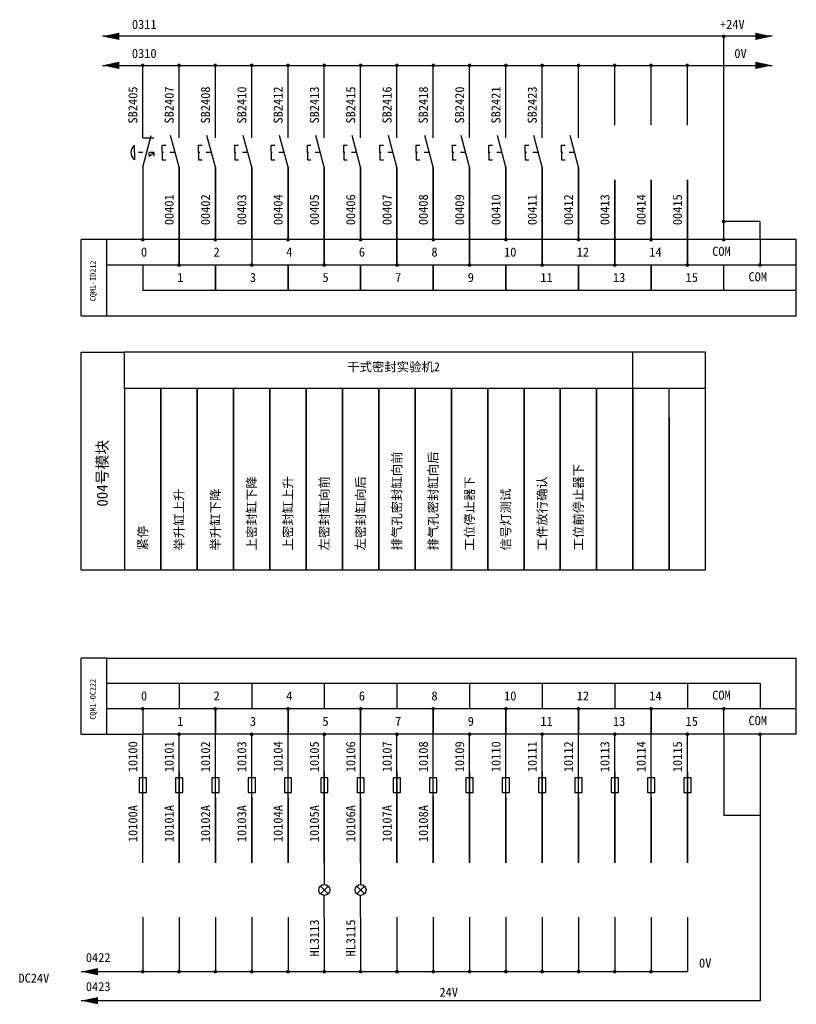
# Model space of a CAD drawing. Header units: millimetres. Extents: x 238 to 703, y -83 to 446.
# Tile 3 of 3: x 489 to 703, y 175 to 446. Entities that reach past the tile are written whole.
import ezdxf

# ---------------------------------------------------------------- set-up
doc = ezdxf.new("R2010")
doc.units = ezdxf.units.MM
doc.header["$LTSCALE"] = 0.1
doc.linetypes.add('ACAD_ISO03W100', pattern=[30, 12, -18])

msp = doc.modelspace()

# ---------------------------------------------------------------- linework, layer by layer
for p, q in [((696.33, 441.76), (511.84, 441.76)), ((682.97, 433.76), (682.97, 441.76)), ((511.84, 433.76), (696.33, 433.76)), ((522.97, 413.76), (522.97, 433.76)), ((532.97, 413.76), (532.97, 433.76)), ((542.97, 413.76), (542.97, 433.76)), ((552.97, 413.76), (552.97, 433.76)), ((562.97, 413.76), (562.97, 433.76)), ((572.97, 413.76), (572.97, 433.76)), ((582.97, 413.76), (582.97, 433.76)), ((592.97, 413.76), (592.97, 433.76)), ((602.97, 413.76), (602.97, 433.76)), ((612.97, 413.76), (612.97, 433.76)), ((622.97, 413.76), (622.97, 433.76)), ((632.97, 413.76), (632.97, 433.76)), ((642.97, 413.76), (642.97, 433.76)), ((652.97, 417.26), (652.97, 433.76)), ((662.97, 417.26), (662.97, 433.76)), ((672.97, 417.26), (672.97, 433.76)), ((682.97, 385.76), (682.97, 433.76)), ((522.97, 405.76), (525.29, 414.45)), ((522.97, 413.76), (525.97, 413.76)), ((532.97, 405.76), (530.64, 414.45)), ((542.97, 405.76), (540.64, 414.45)), ((552.97, 405.76), (550.64, 414.45)), ((562.97, 405.76), (560.64, 414.45)), ((572.97, 405.76), (570.64, 414.45)), ((582.97, 405.76), (580.64, 414.45)), ((592.97, 405.76), (590.64, 414.45)), ((602.97, 405.76), (600.64, 414.45)), ((612.97, 405.76), (610.64, 414.45)), ((622.97, 405.76), (620.64, 414.45)), ((632.97, 405.76), (630.64, 414.45)), ((642.97, 405.76), (640.64, 414.45)), ((520.69, 409.76), (520.69, 411.76)), ((520.69, 409.76), (520.69, 407.76)), ((524.77, 408.76), (524.77, 409.76)), ((524.77, 408.76), (525.97, 409.76)), ((525.97, 409.76), (525.97, 408.76)), ((528.3, 409.76), (528.3, 411.76)), ((528.3, 411.76), (529.3, 411.76)), ((528.3, 409.76), (528.3, 407.76)), ((538.3, 411.76), (539.3, 411.76)), ((538.3, 409.76), (538.3, 411.76)), ((538.3, 409.76), (538.3, 407.76)), ((548.3, 411.76), (549.3, 411.76)), ((548.3, 409.76), (548.3, 411.76)), ((548.3, 409.76), (548.3, 407.76)), ((558.3, 411.76), (559.3, 411.76)), ((558.3, 409.76), (558.3, 411.76)), ((558.3, 409.76), (558.3, 407.76)), ((568.3, 411.76), (569.3, 411.76)), ((568.3, 409.76), (568.3, 411.76)), ((568.3, 409.76), (568.3, 407.76)), ((578.3, 411.76), (579.3, 411.76)), ((578.3, 409.76), (578.3, 411.76)), ((578.3, 409.76), (578.3, 407.76)), ((588.3, 411.76), (589.3, 411.76)), ((588.3, 409.76), (588.3, 411.76)), ((588.3, 409.76), (588.3, 407.76)), ((598.3, 411.76), (599.3, 411.76)), ((598.3, 409.76), (598.3, 411.76)), ((598.3, 409.76), (598.3, 407.76)), ((608.3, 411.76), (609.3, 411.76)), ((608.3, 409.76), (608.3, 411.76)), ((608.3, 409.76), (608.3, 407.76)), ((618.3, 411.76), (619.3, 411.76)), ((618.3, 409.76), (618.3, 411.76)), ((618.3, 409.76), (618.3, 407.76)), ((628.3, 411.76), (629.3, 411.76)), ((628.3, 409.76), (628.3, 411.76)), ((628.3, 409.76), (628.3, 407.76)), ((638.3, 411.76), (639.3, 411.76)), ((638.3, 409.76), (638.3, 411.76)), ((638.3, 409.76), (638.3, 407.76)), ((528.3, 407.76), (529.3, 407.76)), ((538.3, 407.76), (539.3, 407.76)), ((548.3, 407.76), (549.3, 407.76)), ((558.3, 407.76), (559.3, 407.76)), ((568.3, 407.76), (569.3, 407.76)), ((578.3, 407.76), (579.3, 407.76)), ((588.3, 407.76), (589.3, 407.76)), ((598.3, 407.76), (599.3, 407.76)), ((608.3, 407.76), (609.3, 407.76)), ((618.3, 407.76), (619.3, 407.76)), ((628.3, 407.76), (629.3, 407.76)), ((638.3, 407.76), (639.3, 407.76)), ((522.97, 405.76), (522.97, 385.76)), ((532.97, 378.76), (532.97, 405.76)), ((532.97, 405.76), (532.97, 378.76)), ((542.97, 385.76), (542.97, 405.76)), ((542.97, 405.76), (542.97, 385.76)), ((552.97, 385.76), (552.97, 405.76)), ((552.97, 405.76), (552.97, 385.76)), ((562.97, 385.76), (562.97, 405.76)), ((562.97, 405.76), (562.97, 385.76)), ((572.97, 378.76), (572.97, 405.76)), ((572.97, 405.76), (572.97, 378.76)), ((582.97, 385.76), (582.97, 405.76)), ((582.97, 405.76), (582.97, 385.76)), ((592.97, 378.76), (592.97, 405.76)), ((592.97, 405.76), (592.97, 378.76)), ((602.97, 385.76), (602.97, 405.76)), ((602.97, 405.76), (602.97, 385.76)), ((612.97, 378.76), (612.97, 405.76)), ((612.97, 405.76), (612.97, 378.76)), ((622.97, 385.76), (622.97, 405.76)), ((622.97, 405.76), (622.97, 385.76)), ((632.97, 378.76), (632.97, 405.76)), ((632.97, 405.76), (632.97, 378.76)), ((642.97, 385.76), (642.97, 405.76)), ((642.97, 405.76), (642.97, 385.76)), ((652.97, 378.76), (652.97, 402.26)), ((652.97, 402.26), (652.97, 378.76)), ((662.97, 385.76), (662.97, 402.26)), ((662.97, 402.26), (662.97, 385.76)), ((672.97, 378.76), (672.97, 402.26)), ((672.97, 402.26), (672.97, 378.76)), ((692.97, 390.76), (682.97, 390.76)), ((692.97, 385.76), (692.97, 390.76)), ((512.97, 385.76), (505.97, 385.76)), ((505.97, 364.76), (505.97, 385.76)), ((702.97, 385.76), (512.97, 385.76)), ((512.97, 385.76), (512.97, 364.76)), ((552.97, 385.76), (552.97, 378.76)), ((692.97, 385.76), (692.97, 378.76)), ((702.97, 378.76), (702.97, 385.76)), ((702.97, 378.76), (512.97, 378.76)), ((522.97, 378.76), (522.97, 371.76)), ((542.97, 378.76), (542.97, 371.76)), ((542.97, 371.76), (542.97, 378.76)), ((562.97, 378.76), (562.97, 371.76)), ((562.97, 371.76), (562.97, 378.76)), ((582.97, 378.76), (582.97, 371.76)), ((582.97, 371.76), (582.97, 378.76)), ((602.97, 378.76), (602.97, 371.76)), ((602.97, 371.76), (602.97, 378.76)), ((622.97, 378.76), (622.97, 371.76)), ((622.97, 371.76), (622.97, 378.76)), ((642.97, 378.76), (642.97, 371.76)), ((642.97, 371.76), (642.97, 378.76)), ((662.97, 378.76), (662.97, 371.76)), ((662.97, 371.76), (662.97, 378.76)), ((682.97, 371.76), (682.97, 378.76)), ((702.97, 371.76), (702.97, 378.76)), ((702.97, 371.76), (522.97, 371.76)), ((702.97, 364.76), (702.97, 371.76)), ((505.97, 364.76), (682.97, 364.76)), ((682.97, 364.76), (702.97, 364.76)), ((505.97, 354.76), (517.97, 354.76)), ((505.97, 294.76), (505.97, 354.76)), ((517.97, 344.76), (517.97, 354.76)), ((527.97, 354.76), (517.97, 354.76)), ((537.97, 354.76), (527.97, 354.76)), ((547.97, 354.76), (537.97, 354.76)), ((557.97, 354.76), (547.97, 354.76)), ((567.97, 354.76), (557.97, 354.76)), ((577.97, 354.76), (567.97, 354.76)), ((587.97, 354.76), (577.97, 354.76)), ((597.97, 354.76), (587.97, 354.76)), ((607.97, 354.76), (597.97, 354.76)), ((617.97, 354.76), (607.97, 354.76)), ((627.97, 354.76), (617.97, 354.76)), ((637.97, 354.76), (627.97, 354.76)), ((647.97, 354.76), (637.97, 354.76)), ((657.97, 354.76), (647.97, 354.76)), ((667.97, 354.76), (657.97, 354.76)), ((657.97, 344.76), (657.97, 354.76)), ((677.97, 354.76), (667.97, 354.76)), ((677.97, 344.76), (677.97, 354.76)), ((517.97, 344.76), (517.97, 294.76)), ((527.97, 344.76), (517.97, 344.76)), ((537.97, 344.76), (527.97, 344.76)), ((527.97, 344.76), (527.97, 294.76)), ((527.97, 294.76), (527.97, 344.76)), ((547.97, 344.76), (537.97, 344.76)), ((537.97, 344.76), (537.97, 294.76)), ((537.97, 294.76), (537.97, 344.76)), ((557.97, 344.76), (547.97, 344.76)), ((547.97, 344.76), (547.97, 294.76)), ((547.97, 294.76), (547.97, 344.76)), ((567.97, 344.76), (557.97, 344.76)), ((557.97, 344.76), (557.97, 294.76)), ((557.97, 294.76), (557.97, 344.76)), ((577.97, 344.76), (567.97, 344.76)), ((567.97, 344.76), (567.97, 294.76)), ((567.97, 294.76), (567.97, 344.76)), ((587.97, 344.76), (577.97, 344.76)), ((577.97, 344.76), (577.97, 294.76)), ((577.97, 294.76), (577.97, 344.76)), ((597.97, 344.76), (587.97, 344.76)), ((587.97, 344.76), (587.97, 294.76)), ((587.97, 294.76), (587.97, 344.76)), ((607.97, 344.76), (597.97, 344.76)), ((597.97, 344.76), (597.97, 294.76)), ((597.97, 294.76), (597.97, 344.76)), ((617.97, 344.76), (607.97, 344.76)), ((607.97, 344.76), (607.97, 294.76)), ((607.97, 294.76), (607.97, 344.76)), ((627.97, 344.76), (617.97, 344.76)), ((617.97, 344.76), (617.97, 294.76)), ((617.97, 294.76), (617.97, 344.76)), ((637.97, 344.76), (627.97, 344.76)), ((627.97, 344.76), (627.97, 294.76)), ((627.97, 294.76), (627.97, 344.76)), ((647.97, 344.76), (637.97, 344.76)), ((637.97, 344.76), (637.97, 294.76)), ((637.97, 294.76), (637.97, 344.76)), ((657.97, 344.76), (647.97, 344.76)), ((647.97, 344.76), (647.97, 294.76)), ((647.97, 294.76), (647.97, 344.76)), ((667.97, 344.76), (657.97, 344.76)), ((657.97, 344.76), (657.97, 294.76)), ((657.97, 294.76), (657.97, 344.76)), ((677.97, 344.76), (667.97, 344.76)), ((667.97, 294.76), (667.97, 344.76)), ((677.97, 294.76), (677.97, 344.76)), ((667.97, 336.76), (667.97, 294.76)), ((505.97, 294.76), (517.97, 294.76)), ((517.97, 294.76), (527.97, 294.76)), ((527.97, 294.76), (537.97, 294.76)), ((537.97, 294.76), (547.97, 294.76)), ((547.97, 294.76), (557.97, 294.76)), ((557.97, 294.76), (567.97, 294.76)), ((567.97, 294.76), (577.97, 294.76)), ((577.97, 294.76), (587.97, 294.76)), ((587.97, 294.76), (597.97, 294.76)), ((597.97, 294.76), (607.97, 294.76)), ((607.97, 294.76), (617.97, 294.76)), ((617.97, 294.76), (627.97, 294.76)), ((627.97, 294.76), (637.97, 294.76)), ((637.97, 294.76), (647.97, 294.76)), ((647.97, 294.76), (657.97, 294.76)), ((657.97, 294.76), (667.97, 294.76)), ((667.97, 294.76), (677.97, 294.76)), ((505.97, 249.51), (505.97, 270.51)), ((512.97, 270.51), (505.97, 270.51)), ((512.97, 270.51), (702.97, 270.51)), ((512.97, 270.51), (512.97, 249.51)), ((702.97, 263.51), (702.97, 270.51)), ((692.97, 263.51), (512.97, 263.51)), ((532.97, 263.51), (532.97, 256.51)), ((552.97, 263.51), (552.97, 256.51)), ((572.97, 263.51), (572.97, 256.51)), ((592.97, 263.51), (592.97, 256.51)), ((612.97, 263.51), (612.97, 256.51)), ((632.97, 263.51), (632.97, 256.51)), ((652.97, 263.51), (652.97, 256.51)), ((672.97, 263.51), (672.97, 256.51)), ((692.97, 263.51), (692.97, 256.51)), ((702.97, 256.51), (702.97, 263.51)), ((702.97, 256.51), (512.97, 256.51)), ((522.97, 256.51), (522.97, 249.51)), ((542.97, 249.51), (542.97, 256.51)), ((542.97, 256.51), (542.97, 249.51)), ((562.97, 249.51), (562.97, 256.51)), ((562.97, 256.51), (562.97, 249.51)), ((582.97, 249.51), (582.97, 256.51)), ((582.97, 256.51), (582.97, 249.51)), ((602.97, 249.51), (602.97, 256.51)), ((602.97, 256.51), (602.97, 249.51)), ((622.97, 249.51), (622.97, 256.51)), ((622.97, 256.51), (622.97, 249.51)), ((642.97, 249.51), (642.97, 256.51)), ((642.97, 256.51), (642.97, 249.51)), ((662.97, 249.51), (662.97, 256.51)), ((662.97, 256.51), (662.97, 249.51)), ((682.97, 249.51), (682.97, 256.51)), ((702.97, 249.51), (702.97, 256.51)), ((505.97, 249.51), (522.97, 249.51)), ((522.97, 214.12), (522.97, 249.51)), ((702.97, 249.51), (522.97, 249.51)), ((532.97, 214.12), (532.97, 249.51)), ((542.97, 214.12), (542.97, 249.51)), ((552.97, 214.12), (552.97, 249.51)), ((562.97, 214.12), (562.97, 249.51)), ((572.97, 214.12), (572.97, 249.51)), ((582.97, 214.12), (582.97, 249.51)), ((592.97, 214.12), (592.97, 249.51)), ((602.97, 214.12), (602.97, 249.51)), ((612.97, 214.12), (612.97, 249.51)), ((622.97, 214.12), (622.97, 249.51)), ((632.97, 214.12), (632.97, 249.51)), ((642.97, 214.12), (642.97, 249.51)), ((652.97, 214.12), (652.97, 249.51)), ((662.97, 214.12), (662.97, 249.51)), ((672.97, 214.12), (672.97, 249.51)), ((682.97, 249.51), (682.97, 227.12)), ((692.97, 249.51), (692.97, 176.12)), ((532.97, 239.12), (532.97, 214.12)), ((572.97, 239.12), (572.97, 214.12)), ((592.97, 239.12), (592.97, 214.12)), ((612.97, 239.12), (612.97, 214.12)), ((632.97, 239.12), (632.97, 214.12)), ((652.97, 239.12), (652.97, 214.12)), ((672.97, 239.12), (672.97, 214.12)), ((523.97, 237.51), (521.97, 237.51)), ((521.97, 237.51), (521.97, 233.51)), ((523.97, 233.51), (523.97, 237.51)), ((531.97, 237.51), (531.97, 233.51)), ((533.97, 237.51), (531.97, 237.51)), ((533.97, 233.51), (533.97, 237.51)), ((541.97, 237.51), (541.97, 233.51)), ((543.97, 237.51), (541.97, 237.51)), ((543.97, 233.51), (543.97, 237.51)), ((551.97, 237.51), (551.97, 233.51)), ((553.97, 237.51), (551.97, 237.51)), ((553.97, 233.51), (553.97, 237.51)), ((561.97, 237.51), (561.97, 233.51)), ((563.97, 237.51), (561.97, 237.51)), ((563.97, 233.51), (563.97, 237.51)), ((571.97, 237.51), (571.97, 233.51)), ((573.97, 237.51), (571.97, 237.51)), ((573.97, 233.51), (573.97, 237.51)), ((581.97, 237.51), (581.97, 233.51)), ((583.97, 237.51), (581.97, 237.51)), ((583.97, 233.51), (583.97, 237.51)), ((591.97, 237.51), (591.97, 233.51)), ((593.97, 237.51), (591.97, 237.51)), ((593.97, 233.51), (593.97, 237.51)), ((601.97, 237.51), (601.97, 233.51)), ((603.97, 237.51), (601.97, 237.51)), ((603.97, 233.51), (603.97, 237.51)), ((611.97, 237.51), (611.97, 233.51)), ((613.97, 237.51), (611.97, 237.51)), ((613.97, 233.51), (613.97, 237.51)), ((621.97, 237.51), (621.97, 233.51)), ((623.97, 237.51), (621.97, 237.51)), ((623.97, 233.51), (623.97, 237.51)), ((631.97, 237.51), (631.97, 233.51)), ((633.97, 237.51), (631.97, 237.51)), ((633.97, 233.51), (633.97, 237.51)), ((641.97, 237.51), (641.97, 233.51)), ((643.97, 237.51), (641.97, 237.51)), ((643.97, 233.51), (643.97, 237.51)), ((651.97, 237.51), (651.97, 233.51)), ((653.97, 237.51), (651.97, 237.51)), ((653.97, 233.51), (653.97, 237.51)), ((661.97, 237.51), (661.97, 233.51)), ((663.97, 237.51), (661.97, 237.51)), ((663.97, 233.51), (663.97, 237.51)), ((671.97, 237.51), (671.97, 233.51)), ((673.97, 237.51), (671.97, 237.51)), ((673.97, 233.51), (673.97, 237.51)), ((521.97, 233.51), (523.97, 233.51)), ((531.97, 233.51), (533.97, 233.51)), ((541.97, 233.51), (543.97, 233.51)), ((551.97, 233.51), (553.97, 233.51)), ((561.97, 233.51), (563.97, 233.51)), ((571.97, 233.51), (573.97, 233.51)), ((581.97, 233.51), (583.97, 233.51)), ((591.97, 233.51), (593.97, 233.51)), ((601.97, 233.51), (603.97, 233.51)), ((611.97, 233.51), (613.97, 233.51)), ((621.97, 233.51), (623.97, 233.51)), ((631.97, 233.51), (633.97, 233.51)), ((641.97, 233.51), (643.97, 233.51)), ((651.97, 233.51), (653.97, 233.51)), ((661.97, 233.51), (663.97, 233.51)), ((671.97, 233.51), (673.97, 233.51)), ((542.97, 232.12), (542.97, 214.12)), ((552.97, 232.12), (552.97, 214.12)), ((562.97, 232.12), (562.97, 214.12)), ((582.97, 232.12), (582.97, 214.12)), ((602.97, 232.12), (602.97, 214.12)), ((622.97, 232.12), (622.97, 214.12)), ((642.97, 232.12), (642.97, 214.12)), ((662.97, 232.12), (662.97, 214.12)), ((692.97, 227.12), (682.97, 227.12)), ((572.97, 214.12), (572.97, 208.12)), ((582.97, 214.12), (582.97, 208.12)), ((571.9, 205.56), (574.03, 207.68)), ((571.9, 207.68), (574.03, 205.56)), ((581.9, 207.68), (584.03, 205.56)), ((581.9, 205.56), (584.03, 207.68)), ((572.97, 199.12), (572.97, 205.12)), ((582.97, 199.12), (582.97, 205.12)), ((522.97, 199.12), (522.97, 184.12)), ((532.97, 199.12), (532.97, 184.12)), ((542.97, 199.12), (542.97, 184.12)), ((552.97, 199.12), (552.97, 184.12)), ((562.97, 199.12), (562.97, 184.12)), ((572.97, 199.12), (572.97, 184.12)), ((582.97, 199.12), (582.97, 184.12)), ((592.97, 199.12), (592.97, 184.12)), ((602.97, 199.12), (602.97, 184.12)), ((612.97, 199.12), (612.97, 184.12)), ((622.97, 199.12), (622.97, 184.12)), ((632.97, 199.12), (632.97, 184.12)), ((642.97, 199.12), (642.97, 184.12)), ((652.97, 199.12), (652.97, 184.12)), ((662.97, 199.12), (662.97, 184.12)), ((672.97, 199.12), (672.97, 184.12)), ((505.97, 184.12), (672.97, 184.12)), ((692.97, 176.12), (505.97, 176.12))]:
    msp.add_line(p, q)
at = {"linetype": 'ACAD_ISO03W100'}
for p, q in [((525.97, 409.76), (520.69, 409.76)), ((531.64, 409.76), (528.3, 409.76)), ((541.64, 409.76), (538.3, 409.76)), ((551.64, 409.76), (548.3, 409.76)), ((561.64, 409.76), (558.3, 409.76)), ((571.64, 409.76), (568.3, 409.76)), ((581.64, 409.76), (578.3, 409.76)), ((591.64, 409.76), (588.3, 409.76)), ((601.64, 409.76), (598.3, 409.76)), ((611.64, 409.76), (608.3, 409.76)), ((621.64, 409.76), (618.3, 409.76)), ((631.64, 409.76), (628.3, 409.76)), ((641.64, 409.76), (638.3, 409.76))]:
    msp.add_line(p, q, dxfattribs=at)
for points in [[(511.84, 441.76, 0, 2, 0), (516.48, 441.76, 2, 2, 0)], [(696.33, 441.76, 0, 2, 0), (691.68, 441.76, 2, 2, 0)], [(511.84, 433.76, 0, 2, 0), (516.48, 433.76, 2, 2, 0)], [(696.33, 433.76, 0, 2, 0), (691.68, 433.76, 2, 2, 0)], [(505.97, 184.12, 0, 2, 0), (510.61, 184.12, 2, 2, 0)], [(505.97, 176.12, 0, 2, 0), (510.61, 176.12, 2, 2, 0)]]:
    msp.add_lwpolyline(points, format="xyseb")
at = {"const_width": 0.5}
for points in [[(682.97, 441.51, 1), (682.97, 442.01, 1)], [(522.97, 433.51, 1), (522.97, 434.01, 1)], [(532.97, 433.51, 1), (532.97, 434.01, 1)], [(542.97, 433.51, 1), (542.97, 434.01, 1)], [(552.97, 433.51, 1), (552.97, 434.01, 1)], [(562.97, 433.51, 1), (562.97, 434.01, 1)], [(572.97, 433.51, 1), (572.97, 434.01, 1)], [(582.97, 433.51, 1), (582.97, 434.01, 1)], [(592.97, 433.51, 1), (592.97, 434.01, 1)], [(602.97, 433.51, 1), (602.97, 434.01, 1)], [(612.97, 433.51, 1), (612.97, 434.01, 1)], [(622.97, 433.51, 1), (622.97, 434.01, 1)], [(632.97, 433.51, 1), (632.97, 434.01, 1)], [(642.97, 433.51, 1), (642.97, 434.01, 1)], [(652.97, 433.51, 1), (652.97, 434.01, 1)], [(662.97, 433.51, 1), (662.97, 434.01, 1)], [(672.97, 433.51, 1), (672.97, 434.01, 1)], [(682.97, 390.51, 1), (682.97, 391.01, 1)], [(522.97, 385.51, 1), (522.97, 386.01, 1)], [(542.97, 385.51, 1), (542.97, 386.01, 1)], [(562.97, 385.51, 1), (562.97, 386.01, 1)], [(582.97, 385.51, 1), (582.97, 386.01, 1)], [(602.97, 385.51, 1), (602.97, 386.01, 1)], [(622.97, 385.51, 1), (622.97, 386.01, 1)], [(642.97, 385.51, 1), (642.97, 386.01, 1)], [(662.97, 385.51, 1), (662.97, 386.01, 1)], [(682.97, 385.51, 1), (682.97, 386.01, 1)], [(532.97, 378.51, 1), (532.97, 379.01, 1)], [(552.97, 378.51, 1), (552.97, 379.01, 1)], [(572.97, 378.51, 1), (572.97, 379.01, 1)], [(592.97, 378.51, 1), (592.97, 379.01, 1)], [(612.97, 378.51, 1), (612.97, 379.01, 1)], [(632.97, 378.51, 1), (632.97, 379.01, 1)], [(652.97, 378.51, 1), (652.97, 379.01, 1)], [(672.97, 378.51, 1), (672.97, 379.01, 1)], [(692.97, 378.51, 1), (692.97, 379.01, 1)], [(522.97, 256.26, 1), (522.97, 256.76, 1)], [(542.97, 256.26, 1), (542.97, 256.76, 1)], [(562.97, 256.26, 1), (562.97, 256.76, 1)], [(582.97, 256.26, 1), (582.97, 256.76, 1)], [(602.97, 256.26, 1), (602.97, 256.76, 1)], [(622.97, 256.26, 1), (622.97, 256.76, 1)], [(642.97, 256.26, 1), (642.97, 256.76, 1)], [(662.97, 256.26, 1), (662.97, 256.76, 1)], [(682.97, 256.26, 1), (682.97, 256.76, 1)], [(532.97, 249.26, 1), (532.97, 249.76, 1)], [(552.97, 249.26, 1), (552.97, 249.76, 1)], [(572.97, 249.26, 1), (572.97, 249.76, 1)], [(592.97, 249.26, 1), (592.97, 249.76, 1)], [(612.97, 249.26, 1), (612.97, 249.76, 1)], [(632.97, 249.26, 1), (632.97, 249.76, 1)], [(652.97, 249.26, 1), (652.97, 249.76, 1)], [(672.97, 249.26, 1), (672.97, 249.76, 1)], [(692.97, 249.26, 1), (692.97, 249.76, 1)], [(522.97, 184.37, -1), (522.97, 183.87, -1)], [(532.97, 184.37, -1), (532.97, 183.87, -1)], [(542.97, 184.37, -1), (542.97, 183.87, -1)], [(552.97, 184.37, -1), (552.97, 183.87, -1)], [(562.97, 184.37, -1), (562.97, 183.87, -1)], [(572.97, 184.37, -1), (572.97, 183.87, -1)], [(582.97, 184.37, -1), (582.97, 183.87, -1)], [(592.97, 184.37, -1), (592.97, 183.87, -1)], [(602.97, 184.37, -1), (602.97, 183.87, -1)], [(612.97, 184.37, -1), (612.97, 183.87, -1)], [(622.97, 184.37, -1), (622.97, 183.87, -1)], [(632.97, 184.37, -1), (632.97, 183.87, -1)], [(642.97, 184.37, -1), (642.97, 183.87, -1)], [(652.97, 184.37, -1), (652.97, 183.87, -1)], [(662.97, 184.37, -1), (662.97, 183.87, -1)]]:
    msp.add_lwpolyline(points, format="xyb", close=True, dxfattribs=at)
for centre in [(572.97, 206.62), (582.97, 206.62)]:
    msp.add_circle(centre, 1.5)
msp.add_arc((522.19, 409.76), 2.5, 126.8699, 233.1301)

# ---------------------------------------------------------------- texts
at = {"char_height": 2.5}
for s, insert, width, attachment_point in [('0311', (519.97, 446.3), 9.9722, 1), ('+24V', (681.93, 446.3), 12.3, 1), ('0310', (519.97, 438.3), 9.9722, 1), ('0V', (685.9, 438.3), 9.9722, 1), ('0', (522.47, 383.59), 4.2197, 1), ('2', (542.47, 383.59), 4.2197, 1), ('4', (562.47, 383.59), 4.2197, 1), ('6', (582.47, 383.59), 4.2197, 1), ('8', (602.47, 383.59), 4.2197, 1), ('10', (622.47, 383.59), 4.2197, 1), ('12', (642.47, 383.59), 4.2197, 1), ('14', (662.47, 383.59), 4.2197, 1), ('COM', (679.8, 383.78), 10.875, 1), ('1', (532.47, 376.59), 4.2197, 1), ('3', (552.47, 376.59), 4.2197, 1), ('5', (572.47, 376.59), 4.2197, 1), ('7', (592.47, 376.59), 4.2197, 1), ('9', (612.47, 376.59), 4.2197, 1), ('11', (632.47, 376.59), 4.2197, 1), ('13', (652.47, 376.59), 4.2197, 1), ('15', (672.47, 376.59), 4.2197, 1), ('COM', (689.8, 376.78), 10.875, 1), ('{\\fSimSun|b0|i0|c134|p54;干式密封实验机2}', (579.26, 351.97), 30.5205, 1), ('0', (522.47, 261.33), 4.2197, 1), ('2', (542.47, 261.33), 4.2197, 1), ('4', (562.47, 261.33), 4.2197, 1), ('6', (582.47, 261.33), 4.2197, 1), ('8', (602.47, 261.33), 4.2197, 1), ('10', (622.47, 261.33), 4.2197, 1), ('12', (642.47, 261.33), 4.2197, 1), ('14', (662.47, 261.33), 4.2197, 1), ('COM', (679.8, 261.52), 10.875, 1), ('1', (532.47, 254.33), 4.2197, 1), ('3', (552.47, 254.33), 4.2197, 1), ('5', (572.47, 254.33), 4.2197, 1), ('7', (592.47, 254.33), 4.2197, 1), ('9', (612.47, 254.33), 4.2197, 1), ('11', (632.47, 254.33), 4.2197, 1), ('13', (652.47, 254.33), 4.2197, 1), ('15', (672.47, 254.33), 4.2197, 1), ('COM', (689.8, 254.52), 10.875, 1), ('0422', (507.29, 186.72), 9.9722, 7), ('0V', (676.18, 185.2), 9.9722, 7), ('\\pt7.5;DC24V', (488.72, 181.04), 16.3929, 7), ('0423', (507.29, 178.72), 9.9722, 7), ('24V', (604.67, 177.2), 9.9722, 7)]:
    msp.add_mtext(s, dxfattribs=dict(at, insert=insert, width=width, attachment_point=attachment_point))
at = {"rotation": 90}
for s, insert, char_height, width, attachment_point in [('SB2405', (518.98, 417.74), 2.5, 21.9269, 1), ('SB2407', (528.98, 417.74), 2.5, 21.9269, 1), ('SB2408', (538.98, 417.74), 2.5, 21.9269, 1), ('SB2410', (548.98, 417.74), 2.5, 21.9269, 1), ('SB2412', (558.98, 417.74), 2.5, 21.9269, 1), ('SB2413', (568.98, 417.74), 2.5, 21.9269, 1), ('SB2415', (578.98, 417.74), 2.5, 21.9269, 1), ('SB2416', (588.98, 417.74), 2.5, 21.9269, 1), ('SB2418', (598.98, 417.74), 2.5, 21.9269, 1), ('SB2420', (608.98, 417.74), 2.5, 21.9269, 1), ('SB2421', (618.98, 417.74), 2.5, 21.9269, 1), ('SB2423', (628.98, 417.74), 2.5, 21.9269, 1), ('00401', (528.98, 389.74), 2.5, 21.9269, 1), ('00402', (538.98, 389.74), 2.5, 21.9269, 1), ('00403', (548.98, 389.74), 2.5, 21.9269, 1), ('00404', (558.98, 389.74), 2.5, 21.9269, 1), ('00405', (568.98, 389.74), 2.5, 21.9269, 1), ('00406', (578.98, 389.74), 2.5, 21.9269, 1), ('00407', (588.98, 389.74), 2.5, 21.9269, 1), ('00408', (598.98, 389.74), 2.5, 21.9269, 1), ('00409', (608.98, 389.74), 2.5, 21.9269, 1), ('00410', (618.98, 389.74), 2.5, 21.9269, 1), ('00411', (628.98, 389.74), 2.5, 21.9269, 1), ('00412', (638.98, 389.74), 2.5, 21.9269, 1), ('00413', (648.98, 389.74), 2.5, 21.9269, 1), ('00414', (658.98, 389.74), 2.5, 21.9269, 1), ('00415', (668.98, 389.74), 2.5, 21.9269, 1), ('{\\H0.6x;CQM1-ID212}', (508.47, 368.78), 2.5, 13.9268, 1), ('004{\\fSimSun|b0|i0|c134|p54;号模块}', (510.3, 312.21), 3, 30.9, 1), ('{\\fSimSun|b0|i0|c134|p54;排气孔密封缸向前}', (591.7, 300.13), 2.5, 29.0626, 1), ('{\\fSimSun|b0|i0|c134|p54;排气孔密封缸向后}', (601.7, 300.13), 2.5, 28.4444, 1), ('\\pt25;{\\fSimSun|b0|i0|c134|p54;工位前停止器下}', (641.7, 300.13), 2.5, 28.2727, 1), ('{\\fSimSun|b0|i0|c134|p54;上密封缸下降}', (551.7, 300.13), 2.5, 25.7811, 1), ('{\\fSimSun|b0|i0|c134|p54;上密封缸上升}', (561.7, 300.13), 2.5, 25.7811, 1), ('{\\fSimSun|b0|i0|c134|p54;左密封缸向前}', (571.7, 300.13), 2.5, 25.7811, 1), ('{\\fSimSun|b0|i0|c134|p54;左密封缸向后}', (581.7, 300.13), 2.5, 25.7811, 1), ('{\\fSimSun|b0|i0|c134|p54;工位停止器下}', (611.7, 300.13), 2.5, 25.7811, 1), ('{\\fSimSun|b0|i0|c134|p54;工件放行确认}', (631.7, 300.13), 2.5, 28.5, 1), ('{\\fSimSun|b0|i0|c134|p54;举升缸上升}', (531.7, 300.13), 2.5, 25.7811, 1), ('{\\fSimSun|b0|i0|c134|p54;举升缸下降}', (541.7, 300.13), 2.5, 25.7811, 1), ('{\\fSimSun|b0|i0|c134|p54;信号灯测试}', (621.7, 300.13), 2.5, 25.7811, 1), ('{\\fSimSun|b0|i0|c134|p54;紧停}', (521.7, 300.13), 2.5, 25.7811, 1), ('{\\H0.6x;CQM1-OC222}', (508.47, 253.53), 2.5, 13.9268, 1), ('10100', (518.98, 247.57), 2.5, 21.9269, 3), ('10101', (528.98, 247.57), 2.5, 21.9269, 3), ('10102', (538.98, 247.57), 2.5, 21.9269, 3), ('10103', (548.98, 247.57), 2.5, 21.9269, 3), ('10104', (558.98, 247.57), 2.5, 21.9269, 3), ('10105', (568.98, 247.57), 2.5, 21.9269, 3), ('10106', (578.98, 247.57), 2.5, 21.9269, 3), ('10107', (588.98, 247.57), 2.5, 21.9269, 3), ('10108', (598.98, 247.57), 2.5, 21.9269, 3), ('10109', (608.98, 247.57), 2.5, 21.9269, 3), ('10110', (618.98, 247.57), 2.5, 21.9269, 3), ('10111', (628.98, 247.57), 2.5, 21.9269, 3), ('10112', (638.98, 247.57), 2.5, 21.9269, 3), ('10113', (648.98, 247.57), 2.5, 21.9269, 3), ('10114', (658.98, 247.57), 2.5, 21.9269, 3), ('10115', (668.98, 247.57), 2.5, 21.9269, 3), ('10100A', (518.98, 230), 2.5, 21.9269, 3), ('10101A', (528.98, 230), 2.5, 21.9269, 3), ('10102A', (538.98, 230), 2.5, 21.9269, 3), ('10103A', (548.98, 230), 2.5, 21.9269, 3), ('10104A', (558.98, 230), 2.5, 21.9269, 3), ('10105A', (568.98, 230), 2.5, 21.9269, 3), ('10106A', (578.98, 230), 2.5, 21.9269, 3), ('10107A', (588.98, 230), 2.5, 21.9269, 3), ('10108A', (598.98, 230), 2.5, 21.9269, 3), ('HL3113', (568.98, 198.48), 2.5, 21.9269, 3), ('HL3115', (578.98, 198.48), 2.5, 21.9269, 3)]:
    msp.add_mtext(s, dxfattribs=dict(at, insert=insert, char_height=char_height, width=width, attachment_point=attachment_point))

doc.saveas('drawing.dxf')
